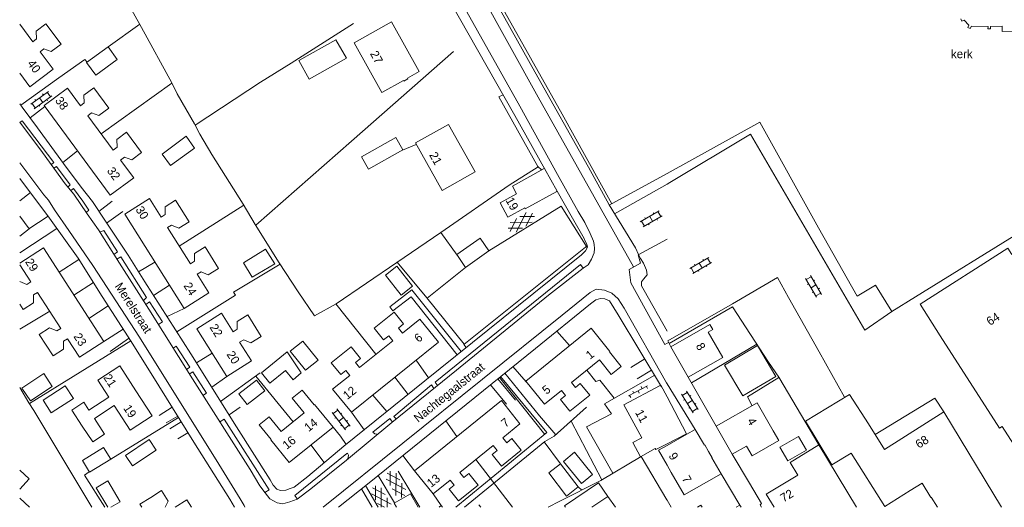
# Model space of a CAD drawing. Header units: metres. Extents: x 195864 to 198202, y 543264 to 544906.
# Tile 1 of 79: x 195864 to 196071, y 543264 to 543367. Entities that reach past the tile are written whole.
import ezdxf

# ---------------------------------------------------------------- set-up
doc = ezdxf.new("R2010")
doc.units = ezdxf.units.M
doc.header["$MEASUREMENT"] = 0
for name, color, linetype, lineweight in [('Level 11', 7, 'Continuous', 0), ('Level 12', 7, 'Continuous', 0), ('Level 28', 7, 'Continuous', 0), ('Level 29', 7, 'Continuous', 0), ('Level 32', 7, 'Continuous', 0), ('Level 34', 7, 'Continuous', 0), ('Level 36', 7, 'Continuous', 0), ('Level 41', 7, 'Continuous', 0)]:
    doc.layers.add(name, color=color, linetype=linetype, lineweight=lineweight)
doc.styles.add('Style-CHAR_FAST_FONT', font='CHAR_FAST_FONT.shx')

# ---------------------------------------------------------------- blocks, each defined once
blk = doc.blocks.new('GVTP6')
at = {"layer": 'Level 41', "color": 7, "linetype": 'Continuous', "lineweight": 0}
for p, q in [((0, -0.4), (2.6, 1.2)), ((0, 0.4), (2.6, -1.2)), ((1, -1.2), (5, 1.2)), ((1, 1.2), (5, -1.2)), ((3.4, 1.2), (6, -0.4)), ((3.4, -1.2), (6, 0.4))]:
    blk.add_line(p, q, dxfattribs=at)
blk = doc.blocks.new('OV2')
at = {"layer": 'Level 41', "color": 7, "linetype": 'Continuous', "lineweight": 0}
for p, q in [((0.3, -2.31), (0.3, 2.29)), ((1.5, -2.31), (1.5, 2.29)), ((0, 0.99), (0.3, 0.99)), ((0.3, 1.99), (1.5, 1.99)), ((1.8, 0.99), (1.5, 0.99)), ((0, -1.01), (0.3, -1.01)), ((0.3, -0.01), (1.5, -0.01)), ((0.3, -2.01), (1.5, -2.01)), ((1.8, -1.01), (1.5, -1.01))]:
    blk.add_line(p, q, dxfattribs=at)
blk = doc.blocks.new('OVTP6')
at = {"layer": 'Level 41', "color": 7, "linetype": 'Continuous', "lineweight": 0}
for p, q in [((0, 0), (4.5, 0)), ((0.25, 0), (0.25, 0.5)), ((1.25, 0), (1.25, -0.5)), ((2.25, 0), (2.25, 0.5)), ((4.25, 0), (4.25, 0.5)), ((3.25, 0), (3.25, -0.5))]:
    blk.add_line(p, q, dxfattribs=at)

msp = doc.modelspace()

# ---------------------------------------------------------------- linework, layer by layer
at = {"layer": 'Level 11', "color": 7, "linetype": 'Continuous', "lineweight": 13}
for p, q in [((196053.29, 543307.17), (196057.52, 543300.57)), ((196000, 543287.68), (196004.1, 543279.93)), ((196038.39, 543288.2), (196042.4, 543282.03)), ((196042.4, 543282.03), (196045.79, 543276.59)), ((196000, 543277.8), (196004.1, 543279.93)), ((196004.15, 543279.85), (196000, 543277.48)), ((196023.54, 543278.51), (196022.35, 543280.56)), ((196029.39, 543276.48), (196027.69, 543279.35)), ((196000, 543273.28), (196000.88, 543271.75)), ((196015.33, 543264.9), (196015.6, 543264.44))]:
    msp.add_line(p, q, dxfattribs=at)
at = {"layer": 'Level 11', "color": 7, "linetype": 'Continuous', "lineweight": 13, "flags": 128}
for points in [[(195947.83, 543356.16), (195941.97, 543366.63), (195934.13, 543362.22), (195939.97, 543351.77), (195944.49, 543354.29), (195944.57, 543354.15), (195945.42, 543354.62), (195945.34, 543354.77), (195947.83, 543356.16)], [(196061.83, 543367.28), (196062.04, 543366.8), (196062.55, 543366.99), (196063.56, 543365.93), (196063.36, 543365.43), (196063.85, 543365.23), (196064.08, 543365.72), (196067.58, 543365.67), (196067.57, 543365.17), (196068.09, 543365.16), (196068.1, 543365.66), (196070.56, 543365.7), (196070.57, 543364.59), (196076.63, 543364.68)], [(195863.71, 543366.11), (195866.45, 543362.43), (195867.25, 543363.03), (195867.16, 543364.69), (195869.23, 543366.23), (195872.43, 543361.93)], [(195932.5, 543358.98), (195930.29, 543362.88), (195922.46, 543358.47), (195924.69, 543354.56), (195932.5, 543358.98)], [(195872.43, 543361.93), (195870.34, 543360.38), (195868.81, 543360.93), (195868.01, 543360.33), (195870.76, 543356.66), (195865.83, 543352.97), (195863.71, 543355.82)], [(195889.38, 543339.12), (195887.3, 543337.58), (195885.76, 543338.13), (195884.96, 543337.54), (195887.73, 543333.82), (195882.78, 543330.18), (195868.83, 543349.05), (195873.78, 543352.7), (195876.5, 543348.96), (195877.3, 543349.56), (195877.22, 543351.21), (195879.3, 543352.75), (195882.48, 543348.45), (195880.4, 543346.91), (195878.86, 543347.45), (195878.05, 543346.86), (195883.4, 543339.63), (195884.2, 543340.22), (195884.13, 543341.88), (195886.2, 543343.42), (195889.38, 543339.12)], [(195959.63, 543335.03), (195953.98, 543345.05), (195947.01, 543341.16), (195952.65, 543331.1), (195959.63, 543335.03)], [(195900.52, 543340.04), (195898.78, 543342.54), (195893.7, 543338.8), (195895.48, 543336.36), (195900.52, 543340.04)], [(195944.39, 543339.69), (195942.93, 543342.3), (195935.69, 543338.24), (195937.16, 543335.63), (195944.39, 543339.69)], [(195974.11, 543335.74), (195967.46, 543332.01), (195968.32, 543330.45), (195964.84, 543328.54), (195966.51, 543325.5), (195970.05, 543327.45), (195970.15, 543327.26), (195976.81, 543330.92)], [(195974.11, 543335.74), (195974.2, 543335.78), (195976.9, 543330.98), (195976.81, 543330.92)], [(195905.58, 543314.74), (195903.4, 543313.37), (195901.9, 543314.04), (195901.05, 543313.51), (195903.54, 543309.56), (195898.33, 543306.3), (195885.82, 543326.14), (195891.01, 543329.42), (195893.47, 543325.52), (195894.31, 543326.05), (195894.35, 543327.71), (195896.53, 543329.09), (195899.39, 543324.56), (195897.2, 543323.18), (195895.7, 543323.84), (195894.85, 543323.31), (195899.66, 543315.7), (195900.5, 543316.23), (195900.54, 543317.89), (195902.73, 543319.27), (195905.58, 543314.74)], [(195863.71, 543325.73), (195865.71, 543323.07)], [(195865.71, 543323.07), (195863.71, 543321.55)], [(195962.51, 543318.42), (195960.67, 543321.1), (195955.74, 543317.65), (195957.6, 543314.93), (195962.51, 543318.42)], [(196053.29, 543307.17), (196071.75, 543319.02), (196072.61, 543317.67), (196075.35, 543319.43), (196076.29, 543317.96), (196077.15, 543318.51), (196074.98, 543321.9)], [(195863.71, 543315.86), (195868.7, 543319.05), (195881.46, 543299.33)], [(195863.71, 543311.97), (195865.2, 543311.33), (195866.04, 543311.87), (195863.71, 543315.46)], [(195881.46, 543299.33), (195876.31, 543296.04), (195873.79, 543299.92), (195872.96, 543299.38), (195872.94, 543297.73), (195870.77, 543296.32), (195867.84, 543300.82), (195870.01, 543302.23), (195871.52, 543301.57), (195872.36, 543302.11), (195867.48, 543309.68), (195866.64, 543309.14), (195866.62, 543307.5), (195864.42, 543306.06), (195863.71, 543307.17)], [(195914.57, 543300.41), (195912.37, 543299.03), (195910.87, 543299.72), (195910.02, 543299.19), (195912.51, 543295.3), (195907.31, 543291.99), (195900.98, 543302.04), (195906.18, 543305.32), (195908.63, 543301.41), (195909.48, 543301.94), (195909.52, 543303.57), (195911.73, 543304.95), (195914.57, 543300.41)], [(195951.88, 543299.18), (195947.93, 543304.06), (195944.32, 543301.12), (195943.46, 543302.17), (195944.53, 543303.04), (195942.53, 543305.5), (195938.37, 543302.15), (195940.34, 543299.7), (195941.41, 543300.55), (195942.25, 543299.5), (195935.27, 543293.89), (195934.43, 543294.93), (195935.47, 543295.77), (195933.49, 543298.23), (195929.32, 543294.88), (195931.3, 543292.41), (195932.36, 543293.27), (195933.2, 543292.22), (195929.59, 543289.32), (195933.54, 543284.48), (195951.88, 543299.18)], [(195990.37, 543294.06), (195987.88, 543297.18), (195987.96, 543297.25), (195984.02, 543302.17), (195970.25, 543291), (195974.2, 543286.12), (195977.78, 543289.05), (195978.63, 543288.01), (195977.56, 543287.14), (195979.55, 543284.7), (195983.72, 543288.05), (195981.74, 543290.49), (195980.7, 543289.65), (195979.86, 543290.69), (195985.77, 543295.47), (195988.27, 543292.37), (195990.37, 543294.06)], [(196009.63, 543301.88), (196009.03, 543302.92), (196000.8, 543298.23), (196004.47, 543291.8), (196011.72, 543295.98), (196008.66, 543301.32), (196009.63, 543301.88)], [(196105.1, 543280.53), (196104.74, 543280.31), (196104.59, 543280.55), (196098.88, 543276.88), (196099.04, 543276.63), (196098.7, 543276.42), (196097.07, 543278.96), (196091.43, 543275.33), (196091.55, 543275.15), (196091.11, 543274.87), (196091, 543275.05), (196085.35, 543271.42), (196085.46, 543271.24), (196085.01, 543270.96), (196084.88, 543271.17), (196079.2, 543267.53), (196079.34, 543267.31), (196078.99, 543267.08), (196073.65, 543275.4), (196074.21, 543275.75), (196070.58, 543281.44), (196070.01, 543281.07), (196057.52, 543300.57)], [(196022.91, 543292.01), (196019.05, 543298.5), (196012.12, 543294.38), (196015.99, 543287.89), (196022.91, 543292.01)], [(195923, 543292.77), (195920.05, 543297.14), (195914.6, 543292.73), (195916.36, 543290.59), (195919.65, 543293.26), (195921.28, 543291.29), (195923, 543292.77)], [(195891.6, 543283.7), (195888.18, 543288.96), (195884.76, 543294.22), (195880.13, 543291.2), (195882.45, 543287.65), (195878.27, 543284.91), (195877.2, 543286.55), (195874.67, 543284.9), (195876.87, 543281.55), (195879.08, 543278.2), (195881.58, 543279.84), (195879.43, 543283.13), (195883.6, 543285.86), (195886.99, 543280.68), (195891.6, 543283.7)], [(195998.55, 543290.07), (195990.93, 543286.03), (195994.69, 543279.08), (195992.81, 543278.06), (195994.42, 543275.07), (195997.52, 543276.83), (195997.66, 543276.58), (196000, 543277.8)], [(195998.55, 543290.07), (195998.69, 543290.15), (196000, 543287.68)], [(195929.69, 543281.33), (195920.46, 543273.86), (195916.59, 543278.63), (195916.66, 543278.69), (195914.15, 543281.8), (195916.23, 543283.49), (195918.75, 543280.38), (195923.59, 543284.3), (195921.07, 543287.41), (195923.16, 543289.11), (195925.7, 543286.01), (195925.79, 543286.08), (195929.69, 543281.33)], [(196038.39, 543288.2), (196029.14, 543282.6), (196034.71, 543273.39), (196038.8, 543275.86)], [(195969.32, 543276.45), (195967.33, 543278.9), (195966.27, 543278.04), (195965.42, 543279.09), (195969.03, 543282.01), (195965.15, 543286.92), (195946.84, 543272.14), (195950.75, 543267.25), (195954.35, 543270.12), (195955.19, 543269.07), (195954.14, 543268.23), (195956.09, 543265.78), (195960.26, 543269.13), (195958.27, 543271.58), (195957.23, 543270.74), (195956.38, 543271.78), (195963.38, 543277.45), (195964.23, 543276.4), (195963.17, 543275.54), (195965.17, 543273.09), (195969.32, 543276.45)], [(196022.35, 543280.56), (196018.95, 543286.42), (196010.35, 543281.49), (196013.73, 543275.6), (196016.73, 543277.32)], [(196070.41, 543264.44), (196058.26, 543284.51), (196045.79, 543276.59)], [(196004.15, 543279.85), (196005.91, 543280.85), (196007.86, 543277.51), (196007.95, 543277.56), (196008.73, 543276.22), (196009.51, 543274.88), (196009.42, 543274.83), (196011.37, 543271.48)], [(196027.69, 543279.35), (196023.78, 543277.1), (196025.47, 543274.2), (196029.39, 543276.48)], [(196000, 543277.48), (195998.18, 543276.44), (196000, 543273.28)], [(196016.73, 543277.32), (196017.93, 543275.26), (196023.54, 543278.51)], [(196039.91, 543264.44), (196031.99, 543277.57), (196025.93, 543273.88), (196027.55, 543271.18)], [(196051.18, 543267.97), (196045.83, 543264.63), (196038.8, 543275.86)], [(195863.71, 543272.28), (195865.7, 543270.42), (195863.71, 543268.28)], [(196000.88, 543271.75), (196003.59, 543267.06), (196011.37, 543271.48)], [(196027.55, 543271.18), (196020.88, 543267.21), (196022.53, 543264.44)], [(195987.56, 543266.73), (195985.59, 543269.62), (195978.4, 543264.73), (195978.6, 543264.44)], [(196051.18, 543267.97), (196053.74, 543269.54), (196055.56, 543266.51), (196055.64, 543266.57), (196056.92, 543264.44)], [(195894.34, 543264.44), (195894.95, 543265.76), (195893.59, 543267.95), (195891.3, 543266.53), (195889.01, 543265.11), (195889.43, 543264.44)], [(195863.71, 543266.39), (195865.8, 543264.44)], [(195899.87, 543264.44), (195898.89, 543265.98), (195896.42, 543264.44)], [(195989.12, 543264.44), (195987.56, 543266.73), (195984.2, 543264.44)], [(196015.33, 543264.9), (196014.56, 543264.44)]]:
    msp.add_lwpolyline(points, dxfattribs=at)
at = {"layer": 'Level 12', "color": 7, "linetype": 'Continuous', "lineweight": 13, "flags": 128}
for points in [[(195884.26, 543358.72), (195882.34, 543361.36), (195877.81, 543358.07), (195879.72, 543355.43), (195884.26, 543358.72)], [(195917.4, 543315.7), (195915.45, 543318.8), (195910.8, 543315.89), (195912.66, 543312.91), (195917.4, 543315.7)], [(195946.41, 543310.98), (195944.04, 543309.11), (195940.72, 543313.32), (195943.08, 543315.19), (195946.41, 543310.98)], [(195926.53, 543295.39), (195923.91, 543293.29), (195920.67, 543297.32), (195923.29, 543299.42), (195926.53, 543295.39)], [(195870.58, 543289.9), (195868.8, 543292.58), (195864.19, 543289.53), (195865.97, 543286.85), (195870.58, 543289.9)], [(195875.01, 543287.34), (195873.3, 543289.99), (195868.66, 543287.01), (195870.36, 543284.35), (195875.01, 543287.34)], [(195915.32, 543288.95), (195913.57, 543291.2), (195909.84, 543288.32), (195911.59, 543286.07), (195915.32, 543288.95)], [(195892.45, 543276.48), (195891, 543278.68), (195885.98, 543275.36), (195887.44, 543273.17), (195892.45, 543276.48)], [(195882.88, 543274.57), (195881.38, 543277.02), (195876.92, 543274.29), (195878.42, 543271.84), (195882.88, 543274.57)], [(195984.34, 543271.33), (195982.01, 543269.43), (195978.17, 543274.11), (195980.49, 543276.02), (195984.34, 543271.33)], [(195981.31, 543268.72), (195978.84, 543266.82), (195975.1, 543271.69), (195977.56, 543273.58), (195981.31, 543268.72)], [(195882.26, 543264.44), (195879.82, 543268.53), (195882.27, 543269.99), (195884.88, 543265.62)], [(195947.62, 543264.44), (195945.96, 543267.3), (195942.52, 543265.3), (195943.02, 543264.44)], [(195884.88, 543265.62), (195882.9, 543264.44)], [(196007.38, 543264.44), (196007.13, 543264.86), (196006.43, 543264.44)]]:
    msp.add_lwpolyline(points, dxfattribs=at)
at = {"layer": 'Level 28', "color": 7, "linetype": 'Continuous', "lineweight": 0}
for p, q in [((195882.35, 543361.35), (195888.99, 543366.17)), ((195880.84, 543343.09), (195895.77, 543353.72)), ((195872.78, 543337.05), (195875.91, 543339.47)), ((195944.3, 543339.64), (195947.19, 543340.83)), ((195987.83, 543328.04), (196000, 543334.73)), ((195863.71, 543328.92), (195865.96, 543330.69)), ((195897.31, 543319.41), (195910.89, 543328.03)), ((195865.66, 543323.03), (195869.68, 543325.75)), ((195863.71, 543318), (195871.55, 543323.15)), ((196074.58, 543322.53), (196052.29, 543308.73)), ((195872, 543313.95), (195876.19, 543316.58)), ((195888.73, 543314.02), (195892.18, 543316.06)), ((195949.48, 543308.45), (195957.6, 543314.93)), ((195875.14, 543309.09), (195879.24, 543311.73)), ((195891.9, 543309.02), (195895.24, 543311.2)), ((196040.06, 543308.86), (196043.87, 543311.22)), ((196043.87, 543311.22), (196047.32, 543305.65)), ((196047.32, 543305.65), (196052.29, 543308.73)), ((195878.3, 543304.21), (195882.35, 543306.83)), ((195894.73, 543304.59), (195898.33, 543306.3)), ((195930.29, 543307.28), (195938.72, 543296.66)), ((195863.71, 543301.94), (195870.04, 543305.71)), ((195976.81, 543301.54), (195979.46, 543298.47)), ((195865.77, 543286.26), (195887.09, 543299.45)), ((196005.14, 543290.63), (196018.91, 543298.76)), ((195900.93, 543294.82), (195904.22, 543296.9)), ((195947.15, 543295.39), (195949.8, 543291.71)), ((195913.4, 543292.04), (195921.26, 543282.41)), ((195942.67, 543291.8), (195945.48, 543288.22)), ((195964.71, 543291.76), (195974.25, 543279.8)), ((195938.03, 543288.08), (195940.99, 543284.6)), ((195882.88, 543274.57), (195897.16, 543283.33)), ((195953.41, 543282.64), (195955.74, 543279.33)), ((195979.79, 543282.57), (195986.25, 543270.21)), ((195925.03, 543277.56), (195927.83, 543273.86)), ((195974.12, 543278.2), (195977.56, 543273.58)), ((195959.73, 543274.5), (195967.45, 543264.44)), ((195981.31, 543268.72), (195982.09, 543268.08)), ((195960.38, 543264.94), (195960.79, 543264.44))]:
    msp.add_line(p, q, dxfattribs=at)
at = {"layer": 'Level 28', "color": 7, "linetype": 'Continuous', "lineweight": 0, "flags": 128}
for points in [[(195928.51, 543435.57), (195950.63, 543395.84), (195977.94, 543347.22), (195988.4, 543328.35)], [(195868.75, 543401.61), (195871.58, 543396.72), (195875.08, 543390.77), (195878.27, 543385.01), (195884.07, 543375.53), (195886.32, 543370.84), (195889.39, 543365.46), (195895.72, 543353.8), (195896.9, 543351.51), (195900.52, 543345.17), (195901.65, 543342.96), (195904.14, 543338.7), (195910.76, 543328.26), (195913.29, 543324), (195918.37, 543315.93), (195922.31, 543309.8), (195925.76, 543304.72), (195930.31, 543307.29), (195943.09, 543315.97), (195952.38, 543322.31)], [(195900.68, 543344.86), (195914.38, 543353.9), (195920.84, 543357.96), (195933.97, 543366.26)], [(195913.4, 543323.81), (195933.6, 543341.54), (195955.02, 543360.39)], [(195871.98, 543354.87), (195877.42, 543358.72), (195877.95, 543358.17)], [(196000, 543334.73), (196019.56, 543345.48), (196031.9, 543323.26), (196040.06, 543308.86)], [(195896.77, 543301.38), (195909.18, 543309.09), (195908.71, 543309.75), (195918.55, 543315.65)], [(195943.19, 543316.03), (195949.44, 543308.51), (195957.32, 543298.76)], [(196000.44, 543298.95), (196013.77, 543306.67), (196021.38, 543294.96), (196023.52, 543291.81), (196031.99, 543277.57)], [(195983.12, 543293.33), (195984.98, 543290.93), (195985.82, 543291.22), (195988.9, 543287.39)], [(196023.54, 543291.79), (196016.91, 543287.67), (196017.9, 543285.82)], [(195863.71, 543289.69), (195865.65, 543286.46), (195866.66, 543284.83), (195878.88, 543264.44)], [(195983.08, 543285.5), (195976.27, 543279.44), (195974.24, 543278.31), (195957.39, 543264.44)], [(195974.97, 543264.44), (195977.44, 543265.71), (195986.03, 543270.08), (195994.57, 543275.15)], [(195994.57, 543275.15), (195999.96, 543265.99), (196000, 543265.92)], [(195881.61, 543264.44), (195877.36, 543271.22), (195878.36, 543271.93)], [(196000, 543265.92), (196000.87, 543264.44)]]:
    msp.add_lwpolyline(points, dxfattribs=at)
at = {"layer": 'Level 29', "color": 7, "linetype": 'Continuous', "lineweight": 0}
for p, q in [((195863.94, 543349.07), (195871.98, 543354.87)), ((195865.93, 543346.4), (195869.01, 543348.81)), ((195988.94, 543326.24), (196000, 543332.48)), ((195880.37, 543326.74), (195883.18, 543328.85)), ((195882.01, 543324.28), (195885.43, 543326.72)), ((195881.46, 543299.33), (195885.49, 543301.94)), ((195882.79, 543297.25), (195886.61, 543299.97)), ((196000, 543298.96), (196000.35, 543299.13)), ((195967.54, 543294.05), (195970.36, 543290.87)), ((195992.35, 543293.86), (195995.32, 543295.7)), ((195904.14, 543289.7), (195907.33, 543292)), ((195906.01, 543286.72), (195914.36, 543292.73)), ((195993.7, 543291.51), (195996.74, 543293.34)), ((196004.47, 543291.8), (196010.35, 543281.49)), ((195962.83, 543290.24), (195966.19, 543286.18)), ((195964.35, 543291.47), (195968.09, 543287.01)), ((196000, 543290.43), (196005.91, 543280.85)), ((195893.09, 543283.74), (195895.78, 543285.55)), ((195907.78, 543283.91), (195910.12, 543285.52)), ((195894.52, 543282.19), (195896.99, 543283.6)), ((195933.54, 543284.48), (195936.21, 543280.75)), ((195895.29, 543280.93), (195897.71, 543282.44)), ((195897.02, 543278.82), (195899.14, 543280.15)), ((195944.41, 543275.37), (195946.85, 543272.15)), ((196013.73, 543275.6), (196017.34, 543269.51)), ((195939.15, 543271.12), (195942.6, 543265.35)), ((196011.37, 543271.48), (196015.33, 543264.9))]:
    msp.add_line(p, q, dxfattribs=at)
at = {"layer": 'Level 29', "color": 7, "linetype": 'Continuous', "lineweight": 0, "flags": 128}
for points in [[(195920.59, 543435.51), (195936.96, 543406.47), (195955.95, 543372.16), (195969.01, 543348.86), (195976.94, 543334.48), (195981.29, 543326.7), (195982.7, 543324.41)], [(195918.95, 543434.47), (195930.48, 543413.93), (195936.26, 543403.49), (195954.3, 543370.99), (195967.97, 543346.92), (195974.28, 543335.64)], [(196000, 543301.54), (195995.17, 543310.05), (195994.66, 543311.09), (195994.6, 543311.87), (195995.04, 543312.49), (195995.79, 543313.4), (195995.7, 543314.34), (195995.05, 543315.83), (195994.43, 543316.83), (195994.02, 543317.69), (195993.38, 543319.04), (195987.8, 543328.09), (195983.49, 543336.02), (195972.15, 543356.08), (195951.87, 543392.45), (195928.52, 543433.92)], [(195932.1, 543424.41), (195943.02, 543404.57), (195972.9, 543350.81), (195992.93, 543315.03)], [(195973.6, 543335.46), (195972.81, 543336.15), (195964.62, 543350.84), (195965.5, 543351.27)], [(195863.71, 543349.38), (195864.26, 543348.66), (195867.48, 543344.31), (195872.95, 543336.82), (195876.66, 543331.83), (195879.02, 543328.78), (195881.62, 543324.86), (195886.54, 543317.53), (195890.08, 543311.87), (195899.73, 543296.74), (195909.36, 543281.38), (195916.45, 543270.19), (195917.06, 543269.11), (195917.86, 543268.29), (195918.64, 543267.98), (195919.74, 543268.03), (195920.66, 543268.41), (195921.48, 543268.68), (195924.35, 543270.94), (195931.99, 543277.34), (195949.01, 543291.07), (195981.98, 543317.61), (195982.82, 543318.46), (195983.25, 543319.18), (195983.13, 543319.84), (195982.79, 543320.46), (195982.56, 543320.99), (195980.12, 543325.34), (195976.88, 543330.97)], [(195863.76, 543345.43), (195864.23, 543345.8), (195870.89, 543336.99), (195870.38, 543336.59)], [(195982.34, 543314.75), (195975.05, 543309.09), (195955.69, 543293.33), (195942.08, 543282.29), (195932.51, 543274.37), (195925, 543268.32), (195922.1, 543266.14), (195920.6, 543265.57), (195919.12, 543265.16), (195917.9, 543265.35), (195916.38, 543266.19), (195915.39, 543267.48), (195914.28, 543268.99), (195912.22, 543272.38), (195900.06, 543291.46), (195890.89, 543306.16), (195884.71, 543315.84), (195880.29, 543322.85), (195877.95, 543326.25), (195875.09, 543330.34), (195873.31, 543332.52), (195868.53, 543339.15), (195863.71, 543345.5)], [(196000, 543332.48), (196000.57, 543332.81), (196017.6, 543342.98), (196041.62, 543301.71), (196047.32, 543305.65)], [(195863.71, 543336.92), (195868.79, 543330.24), (195869.79, 543329.08), (195871.01, 543327.09), (195874.03, 543322.73), (195879.1, 543315.36), (195888.91, 543300.23), (195905.67, 543273.54), (195910.14, 543266.25), (195910.94, 543264.81), (195911.14, 543264.44)], [(195870.92, 543335.84), (195871.45, 543336.19), (195874.36, 543332.35), (195873.86, 543331.85)], [(195972.89, 543336.08), (195966.8, 543332.27), (195952.38, 543322.32), (195955.84, 543317.5)], [(195863.71, 543333.69), (195870, 543325.32), (195875.99, 543316.9), (195881.08, 543308.82), (195887.17, 543299.32), (195893.01, 543289.99), (195900.36, 543278.18), (195907.98, 543266.15), (195908.96, 543264.44)], [(195874.45, 543331.13), (195875.04, 543331.56), (195877.02, 543328.85), (195878.29, 543326.96), (195877.75, 543326.54)], [(195962.51, 543318.42), (195977.7, 543327.84), (195983.22, 543319.12)], [(195982.34, 543314.75), (195983.38, 543315.48), (195984.09, 543316.7), (195984.66, 543317.99), (195984.7, 543318.91), (195984.67, 543319.79), (195984.53, 543320.43), (195983.84, 543322.08), (195982.7, 543324.41)], [(195880.61, 543322.34), (195881.41, 543322.7), (195884.28, 543318.23), (195883.55, 543317.68)], [(196000, 543320.85), (195993.94, 543317.61), (195994.39, 543315.85), (195992.02, 543314.51), (195992.36, 543311.72), (195999.54, 543298.72), (196000, 543298.96)], [(195983.2, 543319.45), (195957.22, 543298.68), (195957.74, 543298.09)], [(195884.18, 543316.69), (195884.97, 543317.16), (195890.44, 543308.59), (195889.75, 543307.95)], [(195982.33, 543314.75), (195981.78, 543315.55), (195951.17, 543290.78), (195951.68, 543290.08)], [(196037.36, 543287.59), (196032.01, 543297.15), (196025.58, 543308.64), (196023.29, 543312.81), (196013.79, 543307.24), (196000.17, 543299.48), (196000.8, 543298.23)], [(196000, 543290.43), (195999.87, 543290.65), (195990.99, 543306.33), (195989.74, 543308.32), (195988.39, 543309.55), (195986.85, 543310.12), (195985.07, 543310.33), (195983.79, 543309.66), (195977.92, 543304.87), (195927.63, 543264.44)], [(195930.85, 543264.44), (195937.26, 543269.6), (195972.28, 543297.87), (195983.89, 543307.28), (195985.04, 543308.09), (195985.98, 543308.42), (195986.92, 543308.32), (195987.86, 543307.89), (195989.74, 543304.96), (195998.87, 543289.81)], [(195956.65, 543297.22), (195946.29, 543310.23), (195941.63, 543306.64), (195942.26, 543305.82), (195946.12, 543308.77), (195955.8, 543296.54)], [(195890.27, 543307.14), (195891.07, 543307.66), (195893.79, 543303.45), (195892.93, 543302.9)], [(195896, 543297.97), (195896.65, 543298.39), (195899.53, 543293.92), (195898.81, 543293.46)], [(195899.41, 543292.5), (195900.17, 543292.98), (195903.02, 543288.46), (195902.27, 543287.98)], [(195955.53, 543264.44), (195974.73, 543280.19), (195964.95, 543291.95)], [(195965.86, 543292.69), (195973.17, 543283.7), (195976.6, 543279.73)], [(195988.62, 543271.62), (195983.04, 543281.36), (195988.29, 543284.14), (195986.85, 543286.23), (195997.41, 543292.23)], [(195950.9, 543289.44), (195950.39, 543290.2), (195942.45, 543283.55), (195942.99, 543283.03)], [(196043.8, 543279.78), (196056.39, 543287.44), (196058.26, 543284.51)], [(195905.82, 543282.42), (195906.77, 543283.01), (195916.21, 543268.09), (195915.34, 543267.54)], [(195929.69, 543281.33), (195931.27, 543279.4), (195932.42, 543277.69)], [(195942.18, 543282.37), (195941.61, 543283.14), (195938.07, 543280.24), (195938.49, 543279.92), (195938.93, 543279.81), (195939.05, 543279.78)], [(195932.74, 543274.56), (195932.9, 543274.91), (195932.92, 543275.41), (195932.76, 543275.83), (195932.6, 543275.75), (195921.65, 543266.92), (195922.16, 543266.19)], [(195943.42, 543272.08), (195945.85, 543267.97), (195947.93, 543264.44)], [(195939.21, 543264.44), (195936.52, 543269.01)], [(196017.34, 543269.51), (196019.86, 543265.27), (196019.6, 543264.95), (196019.92, 543264.44)], [(195935.68, 543268.32), (195937.95, 543264.44)], [(195952, 543264.44), (195952.44, 543264.79), (195950.75, 543267.25)], [(195952.44, 543264.79), (195952.7, 543264.44)]]:
    msp.add_lwpolyline(points, dxfattribs=at)
at = {"layer": 'Level 41', "color": 7, "linetype": 'Continuous', "lineweight": 0}
for p, q in [((195938.64, 543268.97), (195938.6, 543265.92)), ((195937.78, 543267.29), (195941.89, 543265.09)), ((195937.96, 543268.56), (195940.66, 543267.15)), ((195939.84, 543268.52), (195939.83, 543264.44)), ((195939.01, 543265.23), (195940.52, 543264.44)), ((195941.07, 543266.46), (195941.05, 543264.44))]:
    msp.add_line(p, q, dxfattribs=at)

# ---------------------------------------------------------------- block references
for name, p, xscale, yscale, zscale, rotation in [('OV2', (195867.74, 543350.9), 0.9999995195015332, 0.9999995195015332, 0.9999995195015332, 305.8251920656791), ('GVTP6', (195971.86, 543326), 0.9999997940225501, 0.9999997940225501, 0.9999997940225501, 211.7988447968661), ('OV2', (195996.22, 543325.95), 1.000001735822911, 1.000001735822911, 1.000001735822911, 300.0184290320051), ('OV2', (196007.54, 543314.56), 1.000001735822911, 1.000001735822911, 1.000001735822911, 120.0184290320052), ('OV2', (196030.05, 543310.51), 1.000002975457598, 1.000002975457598, 1.000002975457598, 30.22536352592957), ('OVTP6', (195995.88, 543289.98), 0.9999989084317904, 0.9999989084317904, 0.9999989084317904, 207.9317393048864), ('OV2', (196004.03, 543286.15), 0.9999993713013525, 0.9999993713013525, 0.9999993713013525, 32.31356559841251), ('OV2', (195932.12, 543283.49), 0.9999997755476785, 0.9999997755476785, 0.9999997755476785, 217.4693121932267), ('GVTP6', (195941.4, 543271.86), 0.9999983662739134, 0.9999983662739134, 0.9999983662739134, 300.6001713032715)]:
    msp.add_blockref(name, p, dxfattribs=dict(at, xscale=xscale, yscale=yscale, zscale=zscale, rotation=rotation))

# ---------------------------------------------------------------- texts
at = {"layer": 'Level 32', "color": 7, "linetype": 'Continuous', "lineweight": 13, "style": 'Style-CHAR_FAST_FONT'}
for s, rotation, p in [('27', 299.2048, (195937.41, 543359.93)), ('40', 306.8699, (195865.22, 543357.8)), ('38', 306.0105, (195871.07, 543350.05)), ('21', 299.2048, (195949.87, 543338.62)), ('32', 306.6636, (195881.99, 543335.24)), ('19', 298.743, (195965.96, 543329.09)), ('30', 302.2603, (195888.03, 543327.12)), ('29', 302.959, (195864.78, 543316.11)), ('24', 302.2119, (195898.15, 543311.08)), ('64', 32.7524, (196067.99, 543302.61)), ('22', 302.0844, (195903.62, 543302.34)), ('23', 303.0071, (195874.97, 543300.4)), ('6', 39.1161, (195947.69, 543299.03)), ('8', 299.7946, (196006, 543298.42)), ('20', 302.625, (195907.19, 543296.65)), ('1', 38.955, (195983.8, 543295.48)), ('21', 303.1656, (195881.26, 543291.76)), ('12', 38.7493, (195932.68, 543287)), ('5', 39.2774, (195974.63, 543288.09)), ('19', 303.1656, (195885.45, 543285.31)), ('11', 298.4094, (195993.23, 543284.41)), ('14', 38.991, (195924.54, 543280.25)), ('7', 38.955, (195965.98, 543281.15)), ('4', 300.1286, (196016.8, 543282.64)), ('16', 38.991, (195919.95, 543276.53)), ('68', 32.4185, (196053.03, 543276.75)), ('9', 299.9225, (196000.27, 543275.31)), ('13', 38.5435, (195950.33, 543268.52)), ('7', 300.0007, (196003.05, 543270.49)), ('72', 31.0031, (196024.53, 543265.43))]:
    msp.add_text(s, height=1.8, rotation=rotation, dxfattribs=at).set_placement(p)
at = {"layer": 'Level 34', "color": 7, "linetype": 'Continuous', "lineweight": 13, "style": 'Style-CHAR_FAST_FONT'}
for s, rotation, p in [('Merelstraat', 302.625, (195883.67, 543311)), ('Nachtegaalstraat', 38.8298, (195947.6, 543282.2))]:
    msp.add_text(s, height=1.8, rotation=rotation, dxfattribs=at).set_placement(p)
at = {"layer": 'Level 36', "color": 7, "linetype": 'Continuous', "lineweight": 13, "style": 'Style-CHAR_FAST_FONT'}
msp.add_text('kerk', height=1.8, rotation=0, dxfattribs=at).set_placement((196059.79, 543358.98))

doc.saveas('drawing.dxf')
